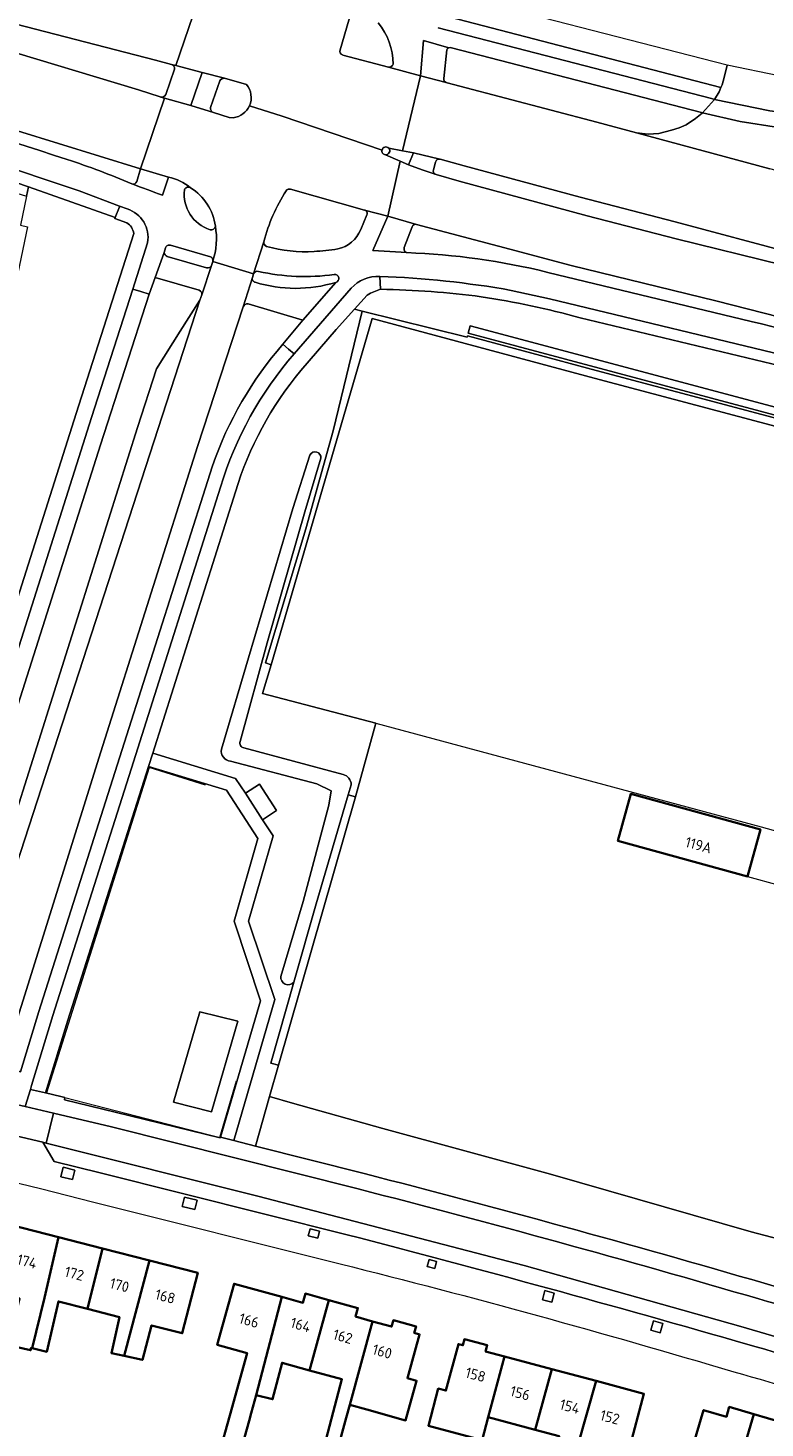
# Model space of a CAD drawing. Extents: x 150256 to 156914, y 461459 to 469481.
# Tile 70 of 256: x 153459 to 153553, y 463792 to 463971. Entities that reach past the tile are written whole.
import ezdxf
from ezdxf.enums import TextEntityAlignment as Align

# ---------------------------------------------------------------- set-up
doc = ezdxf.new("R2010")
doc.units = 0
doc.header["$LTSCALE"] = 0.75
for name, color, linetype, lineweight in [('B-RO-GR-BEPLANTING_CULTUUR_BOSPLANTSOEN-GV', 251, 'CONTINUOUS', 18), ('B-RO-GR-BEPLANTING_CULTUUR_HEESTERS-GV', 251, 'CONTINUOUS', 18), ('B-RO-GR-GROENVOORZIENING-GV', 251, 'CONTINUOUS', 18), ('B-RO-GR-HAAG-GV', 251, 'CONTINUOUS', 13), ('B-RO-IE-TERREINAFSCHEIDING_KUNSTMATIG_HEKWERK-G', 251, 'IE-TERREINAFSCHEIDING-KUNSTMATIG', 18), ('B-RO-OG-BEBOUWING-GV', 6, 'CONTINUOUS', 35), ('B-RO-OG-BEBOUWING-T18', 1, 'CONTINUOUS', 18), ('B-RO-OG-TERREIN_CULTUURSCHEIDING-GV', 251, 'CONTINUOUS', 18), ('B-RO-OG-WATER_GREPPEL-GV', 251, 'CONTINUOUS', 18), ('B-RO-VH-VERHARDING_ASFALT-GV', 251, 'CONTINUOUS', 18), ('B-RO-VH-VERHARDING_BETONSTRAATSTEEN-GV', 251, 'CONTINUOUS', 18), ('B-RO-VH-VERHARDING_HALFVERHARDING_GRIND-GV', 251, 'CONTINUOUS', 18), ('B-RO-VH-VERHARDING_STRAATBAKSTEEN-GV', 251, 'CONTINUOUS', 18), ('B-RO-VH-VERHARDING_TEGEL-GV', 251, 'CONTINUOUS', 18)]:
    doc.layers.add(name, color=color, linetype=linetype, lineweight=lineweight)
doc.styles.add('NLCS-ISO-M200-T18', font='NLCS-ISO.ttf', dxfattribs={"height": 360})
doc.linetypes.add('IE-TERREINAFSCHEIDING-KUNSTMATIG', pattern='A,4,[82,NLCS.SHX,S=0.75,R=90,X=0,Y=0],4,-2', length=10)

msp = doc.modelspace()

# ---------------------------------------------------------------- linework, layer by layer
at = {"layer": 'B-RO-GR-BEPLANTING_CULTUUR_BOSPLANTSOEN-GV'}
msp.add_lwpolyline([(153552.777, 463868.928), (153561.008, 463866.667), (153562.921, 463873.179), (153575.589, 463869.711), (153584.256, 463867.4), (153586.986, 463866.672), (153594.075, 463887.336), (153600.889, 463907.2), (153575.787, 463914.328), (153531.507, 463926.108), (153503.241, 463933.699), (153490.391, 463889.593), (153489.284, 463885.904), (153503.736, 463882.125)], close=True, dxfattribs=at)
at = {"layer": 'B-RO-GR-BEPLANTING_CULTUUR_HEESTERS-GV'}
for points in [[(153561.866, 463814.658), (153551.497, 463817.372), (153525.956, 463824.703), (153504.597, 463830.517), (153493.125, 463833.753), (153490.183, 463834.584), (153488.387, 463828.282), (153502.237, 463824.776)], [(153553.176, 463810.803), (153559.729, 463808.864), (153561.866, 463814.658)]]:
    msp.add_lwpolyline(points, dxfattribs=at)
msp.add_lwpolyline([(153502.237, 463824.776, -0.0082258), (153553.176, 463810.803)], format="xyb", dxfattribs=at)
at = {"layer": 'B-RO-GR-GROENVOORZIENING-GV'}
for points in [[(153548.456, 463965.973), (153509.453, 463976.035)], [(153510.089, 463973.524), (153510.481, 463973.048), (153510.887, 463972.674), (153547.664, 463963.112), (153547.667, 463963.118), (153547.812, 463963.461), (153548.092, 463964.37), (153548.456, 463965.973)], [(153512.754, 463967.917), (153512.372, 463964.256)], [(153545.335, 463959.902), (153545.191, 463959.939), (153513.372, 463968.173)], [(153512.662, 463963.749), (153512.788, 463963.716), (153514.405, 463963.27), (153531.88, 463958.705), (153536.898, 463957.32), (153538.397, 463957.18), (153539.737, 463957.274), (153541.389, 463957.662), (153542.367, 463957.979), (153543.256, 463958.363), (153544.427, 463959.15), (153545.275, 463959.847), (153545.335, 463959.902)], [(153473.279, 463951.135), (153473.764, 463952.741), (153458.071, 463957.574)], [(153508.351, 463945.378), (153507.328, 463942.725)], [(153703.913, 463888.527), (153690.707, 463893.914), (153676.445, 463899.376), (153661.493, 463904.764), (153653.549, 463907.445), (153645.7, 463910.107), (153633.827, 463913.893), (153617.876, 463918.932), (153608.574, 463921.557), (153605.189, 463922.425), (153593.706, 463925.369), (153586.013, 463927.123), (153568.485, 463930.818), (153555.148, 463933.876), (153547.004, 463935.92), (153528.61, 463940.42), (153520.779, 463942.505), (153508.914, 463945.68)], [(153525.606, 463939.567), (153551.519, 463933.324)]]:
    msp.add_lwpolyline(points, dxfattribs=at)
for points in [[(153408.233, 463970.688, -0.0138102), (153464.418, 463953.944)], [(153513.012, 463968.168, 0.1905608), (153512.754, 463967.917)], [(153513.372, 463968.173, 0.191631), (153513.012, 463968.168)], [(153512.372, 463964.256, 0.3397755), (153512.662, 463963.749)], [(153464.418, 463953.944, -0.022135), (153472.643, 463950.834)], [(153472.643, 463950.834, 0.3979584), (153473.279, 463951.135)], [(153508.914, 463945.68, 0.362028), (153508.351, 463945.378)], [(153507.328, 463942.725, 0.4147744), (153507.681, 463942.077)], [(153507.681, 463942.077, -0.0512169), (153525.606, 463939.567)], [(153551.519, 463933.324, 0.0087649), (153572.648, 463928.515)]]:
    msp.add_lwpolyline(points, format="xyb", dxfattribs=at)
for points in [[(153515.374, 463931.476), (153515.337, 463931.326), (153501.998, 463934.615), (153498.281, 463919.366), (153494.783, 463906.911), (153489.648, 463889.816), (153490.391, 463889.593), (153503.241, 463933.699), (153531.507, 463926.108), (153575.787, 463914.328), (153600.889, 463907.2), (153601.16, 463908.162), (153594.751, 463909.97), (153576.052, 463915.292), (153531.765, 463927.074)], [(153493.26, 463849.141), (153490.336, 463838.855), (153491.324, 463838.573), (153501.108, 463872.764), (153500.187, 463873.022), (153496.106, 463859.153)], [(153463.896, 463825.576), (153463.61, 463824.376), (153465.086, 463824.026), (153465.372, 463825.224)], [(153479.336, 463821.789), (153479.033, 463820.6), (153480.682, 463820.18), (153480.985, 463821.369)], [(153495.336, 463817.728), (153495.113, 463816.839), (153496.334, 463816.533), (153496.557, 463817.422)], [(153510.271, 463812.939), (153511.216, 463812.691), (153511.453, 463813.597), (153510.51, 463813.847)], [(153525.245, 463809.867), (153524.94, 463808.685), (153526.127, 463808.379), (153526.431, 463809.562)], [(153539.067, 463806.024), (153538.728, 463804.851), (153539.929, 463804.504), (153540.269, 463805.676)]]:
    msp.add_lwpolyline(points, close=True, dxfattribs=at)
at = {"layer": 'B-RO-GR-HAAG-GV'}
for points in [[(153548.456, 463965.973), (153509.453, 463976.035)], [(153510.089, 463973.524), (153510.481, 463973.048), (153510.887, 463972.674), (153547.664, 463963.112), (153547.667, 463963.118), (153547.812, 463963.461), (153548.092, 463964.37), (153548.456, 463965.973)], [(153512.754, 463967.917), (153512.372, 463964.256)], [(153512.662, 463963.749), (153512.788, 463963.716), (153514.405, 463963.27), (153531.88, 463958.705), (153536.898, 463957.32), (153538.397, 463957.18), (153539.737, 463957.274), (153541.389, 463957.662), (153542.367, 463957.979), (153543.256, 463958.363), (153544.427, 463959.15), (153545.275, 463959.847), (153545.335, 463959.902), (153545.191, 463959.939), (153513.372, 463968.173)], [(153473.279, 463951.135), (153473.764, 463952.741), (153458.071, 463957.574)], [(153508.351, 463945.378), (153507.328, 463942.725)], [(153703.913, 463888.527), (153690.707, 463893.914), (153676.445, 463899.376), (153661.493, 463904.764), (153653.549, 463907.445), (153645.7, 463910.107), (153633.827, 463913.893), (153617.876, 463918.932), (153608.574, 463921.557), (153605.189, 463922.425), (153593.706, 463925.369), (153586.013, 463927.123), (153568.485, 463930.818), (153555.148, 463933.876), (153547.004, 463935.92), (153528.61, 463940.42), (153520.779, 463942.505), (153508.914, 463945.68)], [(153525.606, 463939.567), (153551.519, 463933.324)]]:
    msp.add_lwpolyline(points, dxfattribs=at)
for points in [[(153408.233, 463970.688, -0.0138102), (153464.418, 463953.944)], [(153513.012, 463968.168, 0.1905608), (153512.754, 463967.917)], [(153513.372, 463968.173, 0.191631), (153513.012, 463968.168)], [(153512.372, 463964.256, 0.3397755), (153512.662, 463963.749)], [(153464.418, 463953.944, -0.022135), (153472.643, 463950.834)], [(153472.643, 463950.834, 0.3979584), (153473.279, 463951.135)], [(153508.914, 463945.68, 0.362028), (153508.351, 463945.378)], [(153507.328, 463942.725, 0.4147744), (153507.681, 463942.077)], [(153507.681, 463942.077, -0.0512169), (153525.606, 463939.567)], [(153551.519, 463933.324, 0.0087649), (153572.648, 463928.515)]]:
    msp.add_lwpolyline(points, format="xyb", dxfattribs=at)
for points in [[(153501.998, 463934.615), (153498.281, 463919.366), (153494.783, 463906.911), (153489.648, 463889.816), (153490.391, 463889.593), (153503.241, 463933.699), (153531.507, 463926.108), (153575.787, 463914.328), (153600.889, 463907.2), (153601.16, 463908.162), (153594.751, 463909.97), (153576.052, 463915.292), (153531.765, 463927.074), (153515.374, 463931.476), (153515.337, 463931.326)], [(153491.324, 463838.573), (153501.108, 463872.764), (153500.187, 463873.022), (153496.106, 463859.153), (153493.26, 463849.141), (153490.336, 463838.855)]]:
    msp.add_lwpolyline(points, close=True, dxfattribs=at)
at = {"layer": 'B-RO-IE-TERREINAFSCHEIDING_KUNSTMATIG_HEKWERK-G'}
for points in [[(153490.391, 463889.593), (153489.284, 463885.904), (153503.736, 463882.125)], [(153503.736, 463882.125), (153501.108, 463872.764)], [(153482.025, 463874.256), (153474.847, 463876.513), (153461.768, 463835.069), (153463.586, 463834.598)], [(153501.108, 463872.764), (153491.324, 463838.573)], [(153551.048, 463862.625), (153559.125, 463860.411)], [(153491.324, 463838.573), (153490.182, 463834.584), (153490.183, 463834.584)], [(153464.121, 463834.46), (153483.855, 463829.352), (153485.958, 463836.604)], [(153463.586, 463834.598), (153464.121, 463834.46)], [(153463.586, 463834.598), (153464.121, 463834.46)], [(153490.183, 463834.584), (153493.125, 463833.753), (153504.597, 463830.517), (153525.956, 463824.703), (153551.497, 463817.372), (153561.866, 463814.658)]]:
    msp.add_lwpolyline(points, dxfattribs=at)
at = {"layer": 'B-RO-OG-BEBOUWING-GV'}
for points in [[(153551.048, 463862.625), (153552.688, 463868.604), (153536.184, 463873.129), (153534.544, 463867.149)], [(153463.325, 463816.681), (153457.196, 463818.254), (153455.221, 463810.56), (153458.038, 463809.837), (153457.837, 463808.993), (153458.35, 463808.858), (153456.917, 463802.912), (153459.754, 463802.263), (153459.809, 463802.56), (153459.953, 463802.525), (153461.516, 463808.945)], [(153459.953, 463802.525), (153461.809, 463802.074), (153463.297, 463808.483), (153467.001, 463807.535), (153468.919, 463815.246), (153463.325, 463816.681), (153461.516, 463808.945)], [(153471.674, 463801.552), (153474.881, 463813.717), (153468.919, 463815.246), (153467.001, 463807.535), (153471.063, 463806.495), (153470.037, 463801.911)], [(153474.881, 463813.717), (153471.674, 463801.552), (153473.983, 463801.046), (153475.16, 463805.443), (153479.07, 463804.44), (153481.045, 463812.135)], [(153488.467, 463796.557), (153491.744, 463809.058), (153485.666, 463810.741), (153483.514, 463802.97), (153487.318, 463801.916), (153485.118, 463793.974), (153483.73, 463788.964), (153486.19, 463788.282), (153487.579, 463793.292), (153487.848, 463794.262)], [(153495.286, 463799.71), (153497.718, 463808.669), (153494.748, 463809.491), (153494.423, 463808.316), (153491.744, 463809.058), (153488.467, 463796.557), (153490.579, 463796.021), (153491.774, 463800.683)], [(153497.718, 463808.669), (153495.286, 463799.71), (153499.371, 463798.579), (153499.396, 463798.572), (153496.699, 463788.413), (153496.175, 463788.155), (153495.986, 463788.212), (153494.094, 463788.779), (153493.499, 463786.455), (153497.672, 463785.405), (153499.939, 463793.661), (153500.393, 463795.315), (153503.314, 463805.951), (153501.141, 463806.553), (153501.442, 463807.638)], [(153503.314, 463805.951), (153500.393, 463795.315), (153502.58, 463794.71), (153507.505, 463793.346), (153508.903, 463798.396), (153507.747, 463798.716), (153509.292, 463804.296), (153508.617, 463804.483), (153508.844, 463805.302), (153505.953, 463806.102), (153505.726, 463805.283)], [(153518.027, 463793.738), (153520.112, 463801.48), (153517.697, 463802.127), (153517.904, 463802.9), (153515.007, 463803.676), (153514.799, 463802.904), (153514.227, 463803.057), (153512.641, 463797.136), (153511.675, 463797.395), (153510.407, 463792.662), (153517.244, 463790.83)], [(153520.112, 463801.48), (153518.027, 463793.738), (153524.012, 463792.134), (153526.124, 463799.869)], [(153531.761, 463798.358), (153526.124, 463799.869), (153524.012, 463792.134), (153527.071, 463791.314), (153526.199, 463788.195), (153528.658, 463787.519), (153528.254, 463785.978)], [(153531.761, 463798.358), (153528.254, 463785.978), (153530.441, 463785.438), (153531.253, 463788.167), (153535.739, 463786.977), (153536.469, 463789.383), (153535.926, 463789.496), (153537.862, 463796.723)], [(153548.556, 463782.876), (153551.876, 463794.119), (153548.725, 463795.049), (153548.358, 463793.807), (153545.467, 463794.66), (153543.338, 463787.448), (153541.843, 463787.875), (153541.032, 463785.064)], [(153551.876, 463794.119), (153548.556, 463782.876), (153556.842, 463780.467), (153558.438, 463785.98), (153556.654, 463786.494), (153556.607, 463786.508), (153557.952, 463791.065), (153555.011, 463791.933), (153555.354, 463793.092)]]:
    msp.add_lwpolyline(points, close=True, dxfattribs=at)
at = {"layer": 'B-RO-OG-TERREIN_CULTUURSCHEIDING-GV'}
for points in [[(153330.19, 463985.43), (153330.758, 463985.255), (153353.625, 463979.448), (153373.684, 463974.046), (153395.608, 463967.743), (153416.014, 463962.275), (153430.43, 463958.303), (153454.105, 463951.782), (153453.917, 463951.199), (153453.837, 463950.91), (153459.22, 463949.278), (153459.476, 463950.459), (153454.861, 463952.043), (153428.584, 463959.996)], [(153459.476, 463950.459), (153459.22, 463949.278), (153458.461, 463945.599), (153459.366, 463945.374), (153455.572, 463927.447), (153450.484, 463904.528), (153446.376, 463885.267), (153440.256, 463857.36), (153439.738, 463854.663), (153439.511, 463853.485), (153439.341, 463852.597), (153439.539, 463852.553), (153443.336, 463851.681), (153443.387, 463851.822), (153453.334, 463883.153), (153465.566, 463921.607), (153470.837, 463938.01), (153472.881, 463944.524)], [(153471.988, 463945.876), (153470.485, 463946.441), (153470.536, 463946.572), (153459.476, 463950.459)], [(153481.232, 463937.281), (153475.625, 463938.909), (153474.84, 463936.771), (153468.654, 463917.595), (153457.298, 463881.89), (153449.004, 463855.736), (153447.561, 463851.243)], [(153455.805, 463857.567), (153454.471, 463859.522), (153451.196, 463860.536), (153453.002, 463866.123), (153455.959, 463865.131), (153456.264, 463865.566), (153461.055, 463880.764), (153473.362, 463919.798), (153475.803, 463927.265), (153478.785, 463932.083), (153481.306, 463936.039), (153481.538, 463936.686)], [(153502.633, 463936.678), (153500.99, 463934.864), (153501.998, 463934.615), (153515.337, 463931.326), (153515.374, 463931.476), (153531.765, 463927.074), (153576.052, 463915.292)], [(153486.839, 463935.193), (153480.992, 463917.399), (153468.698, 463878.477), (153458.544, 463846.055), (153456.491, 463839.437)], [(153491.862, 463930.403), (153494.415, 463933.463), (153487.449, 463935.538)], [(153501.108, 463872.764), (153503.736, 463882.125), (153489.284, 463885.904), (153490.391, 463889.593), (153489.648, 463889.816), (153494.783, 463906.911), (153498.281, 463919.366), (153501.998, 463934.615), (153500.99, 463934.864), (153498.664, 463932.297), (153494.154, 463927.047)], [(153563.712, 463925.62), (153529.719, 463933.771)], [(153596.063, 463910.307), (153515.465, 463931.809), (153515.594, 463932.292), (153515.723, 463932.775), (153595.495, 463911.493)], [(153484.055, 463878.822), (153487.521, 463890.456), (153493.164, 463909.49), (153495.306, 463916.303)], [(153496.734, 463915.89), (153494.661, 463909.067), (153489.865, 463892.384), (153486.431, 463879.825)], [(153456.491, 463839.437), (153456.188, 463838.562), (153458.458, 463837.719), (153460.809, 463845.413), (153471.056, 463877.723), (153482.915, 463914.942)], [(153485.831, 463911.619), (153475.309, 463878.317), (153485.835, 463875.103), (153487.101, 463873.233), (153488.898, 463874.394), (153491.078, 463871.007), (153489.268, 463869.827), (153490.634, 463867.813), (153487.489, 463856.939), (153490.85, 463846.951), (153485.629, 463828.98), (153488.387, 463828.282), (153490.183, 463834.584), (153490.182, 463834.584), (153491.324, 463838.573), (153490.336, 463838.855), (153493.26, 463849.141)], [(153486.913, 463879), (153499.551, 463875.599)], [(153491.622, 463849.893), (153494.463, 463859.439), (153497.721, 463871.682), (153498.015, 463873.515), (153496.206, 463874.402), (153485.204, 463877.314)], [(153500.589, 463874.3), (153500.187, 463873.022), (153501.108, 463872.764)]]:
    msp.add_lwpolyline(points, dxfattribs=at)
for points in [[(153472.881, 463944.524, 0.2374187), (153471.988, 463945.876)], [(153481.538, 463936.686, 0.404437), (153481.232, 463937.281)], [(153504.328, 463937.415, 0.0525725), (153502.633, 463936.678)], [(153517.148, 463936.457, 0.0274553), (153504.328, 463937.415)], [(153529.719, 463933.771, 0.0316595), (153517.148, 463936.457)], [(153487.449, 463935.538, 0.3757497), (153486.839, 463935.193)], [(153482.915, 463914.942, -0.0951359), (153491.862, 463930.403)], [(153494.154, 463927.047, 0.0988274), (153485.831, 463911.619)], [(153495.306, 463916.303, -0.8114005), (153496.734, 463915.89)], [(153486.431, 463879.825, 0.4535939), (153486.913, 463879)], [(153485.204, 463877.314, -0.4354871), (153484.055, 463878.822)], [(153499.551, 463875.599, -0.3445105), (153500.589, 463874.3)], [(153493.26, 463849.141, -0.7462597), (153491.622, 463849.893)]]:
    msp.add_lwpolyline(points, format="xyb", dxfattribs=at)
for points in [[(153461.647, 463835.042), (153463.586, 463834.598), (153464.125, 463834.475), (153464.121, 463834.46), (153464.054, 463834.184), (153470.503, 463832.616), (153483.893, 463829.308), (153483.917, 463829.405), (153489.019, 463846.792), (153485.687, 463856.941), (153488.704, 463867.469), (153484.695, 463873.593), (153474.748, 463876.632), (153464.503, 463844.317)], [(153482.791, 463832.646), (153477.936, 463833.857), (153481.306, 463845.385), (153486.161, 463844.173)], [(153482.791, 463832.646), (153486.161, 463844.173), (153481.306, 463845.385), (153477.936, 463833.857)]]:
    msp.add_lwpolyline(points, close=True, dxfattribs=at)
at = {"layer": 'B-RO-OG-WATER_GREPPEL-GV'}
for points in [[(153682.625, 463886.205), (153674.088, 463888.869), (153655.325, 463895.269), (153628.458, 463904.057), (153605.127, 463911.508), (153597.871, 463913.817), (153596.908, 463913.74), (153596.087, 463912.825), (153595.495, 463911.493), (153515.723, 463932.775), (153515.594, 463932.292), (153515.465, 463931.809), (153596.063, 463910.307), (153596.937, 463912.275), (153597.386, 463912.776), (153597.759, 463912.805), (153604.814, 463910.559)], [(153495.306, 463916.303), (153493.164, 463909.49), (153487.521, 463890.456), (153484.055, 463878.822)], [(153486.431, 463879.825), (153489.865, 463892.384), (153494.661, 463909.067), (153496.734, 463915.89)], [(153499.551, 463875.599), (153486.913, 463879)], [(153485.204, 463877.314), (153496.206, 463874.402), (153498.015, 463873.515), (153497.721, 463871.682), (153494.463, 463859.439), (153491.622, 463849.893)], [(153493.26, 463849.141), (153496.106, 463859.153), (153500.187, 463873.022), (153500.589, 463874.3)]]:
    msp.add_lwpolyline(points, dxfattribs=at)
for points in [[(153496.734, 463915.89, 0.8114005), (153495.306, 463916.303)], [(153486.913, 463879, -0.4535939), (153486.431, 463879.825)], [(153484.055, 463878.822, 0.4354871), (153485.204, 463877.314)], [(153500.589, 463874.3, 0.3445105), (153499.551, 463875.599)], [(153491.622, 463849.893, 0.7462597), (153493.26, 463849.141)]]:
    msp.add_lwpolyline(points, format="xyb", dxfattribs=at)
at = {"layer": 'B-RO-VH-VERHARDING_ASFALT-GV'}
for points in [[(153424.673, 463979.805), (153475.65, 463966.613), (153477.684, 463966.054), (153478.237, 463965.909), (153480.426, 463972.222)], [(153458.071, 463957.574), (153473.764, 463952.741), (153476.809, 463961.771), (153476.352, 463961.899), (153476.26, 463961.925), (153473.506, 463962.803), (153436.862, 463973.839)], [(153480.426, 463972.222), (153478.237, 463965.909), (153481.598, 463965.03), (153484.431, 463964.284), (153487.227, 463963.513)], [(153499.182, 463967.905), (153500.585, 463972.694)], [(153505.362, 463955.378), (153507.126, 463955.043), (153509.415, 463964.606), (153505.311, 463965.72), (153499.508, 463967.25), (153499.468, 463967.264), (153499.458, 463967.268)], [(153484.431, 463964.284), (153481.598, 463965.03), (153480.171, 463960.827), (153483.026, 463959.915)], [(153418.656, 463964.544), (153434.006, 463960.052), (153454.079, 463953.914), (153465.946, 463949.964), (153471.086, 463947.994), (153472.037, 463947.645)], [(153428.584, 463959.996), (153454.861, 463952.043), (153459.476, 463950.459), (153470.536, 463946.572), (153471.052, 463947.925), (153471.086, 463947.994), (153465.946, 463949.964), (153454.079, 463953.914), (153434.006, 463960.052), (153418.656, 463964.544)], [(153482.674, 463960.557), (153483.835, 463963.969)], [(153483.026, 463959.915), (153480.171, 463960.827), (153476.809, 463961.771), (153473.764, 463952.741), (153477.306, 463951.671)], [(153485.559, 463959.267), (153485.059, 463959.312), (153483.026, 463959.915)], [(153487.623, 463960.787), (153491.797, 463959.458), (153504.503, 463955.15)], [(153504.503, 463955.15), (153491.797, 463959.458), (153487.623, 463960.787)], [(153492.851, 463950.173), (153502.282, 463947.509), (153505.241, 463946.71), (153506.812, 463953.733), (153504.942, 463954.545)], [(153504.942, 463954.545), (153506.812, 463953.733), (153507.876, 463953.271), (153508.512, 463954.78), (153507.126, 463955.043), (153505.362, 463955.378)], [(153555.429, 463940.517), (153541.945, 463943.857), (153530.615, 463946.776), (153514.321, 463951.198), (153511.381, 463952.037), (153511.269, 463952.074), (153509.617, 463952.622), (153507.876, 463953.271), (153506.812, 463953.733), (153505.241, 463946.71), (153508.914, 463945.68), (153520.779, 463942.505), (153528.61, 463940.42), (153547.004, 463935.92), (153555.148, 463933.876)], [(153477.306, 463951.671), (153476.545, 463949.394)], [(153474.64, 463943.346), (153472.772, 463937.436), (153473.769, 463937.109), (153474.84, 463936.771), (153475.625, 463938.909), (153476.777, 463942.1), (153476.946, 463942.682)], [(153477.561, 463943.026), (153482.665, 463941.538)], [(153482.941, 463940.962), (153488.148, 463939.367), (153489.466, 463943.476)], [(153504.215, 463939.041), (153504.328, 463937.415)], [(153586.243, 463922.243), (153567.652, 463926.234), (153557.894, 463928.479), (153525.849, 463936.203), (153520.95, 463937.277)], [(153529.719, 463933.771), (153563.712, 463925.62)], [(153501.45, 463822.83), (153470.046, 463830.711), (153462.688, 463832.482), (153461.735, 463828.652), (153488.704, 463821.884), (153522.593, 463813.062), (153550.197, 463805.293), (153567.553, 463800.195), (153586.717, 463794.318)], [(153461.735, 463828.652), (153461.321, 463828.763), (153462.759, 463826.295), (153468.6, 463824.874), (153500.058, 463816.987)], [(153587.077, 463794.195), (153586.717, 463794.318), (153567.553, 463800.195), (153550.197, 463805.293), (153522.593, 463813.062), (153488.704, 463821.884), (153461.735, 463828.652)]]:
    msp.add_lwpolyline(points, dxfattribs=at)
for points in [[(153464.418, 463953.944, 0.0138102), (153408.233, 463970.688)], [(153499.458, 463967.268, -0.4045735), (153499.182, 463967.905)], [(153483.835, 463963.969, -0.2574993), (153484.431, 463964.284)], [(153487.227, 463963.513, -0.2883251), (153487.623, 463960.787)], [(153483.026, 463959.915, -0.3764972), (153482.674, 463960.557)], [(153487.623, 463960.787, -0.2656043), (153485.559, 463959.267)], [(153504.942, 463954.545, -0.4503805), (153504.503, 463955.15)], [(153504.503, 463955.15, -0.6099878), (153505.362, 463955.378)], [(153505.362, 463955.378, -0.682169), (153504.942, 463954.545)], [(153472.643, 463950.834, 0.022135), (153464.418, 463953.944)], [(153476.545, 463949.394, 0.0036573), (153472.643, 463950.834)], [(153477.306, 463951.671, -0.1304001), (153480.122, 463950.34)], [(153480.122, 463950.34, 0.1304001), (153477.306, 463951.671)], [(153482.611, 463945.004, -0.3609703), (153479.35, 463950.078)], [(153479.35, 463950.078, -0.5050405), (153480.122, 463950.34)], [(153480.122, 463950.34, -0.2227782), (153483.281, 463945.46)], [(153489.466, 463943.476, -0.0825223), (153492.299, 463949.936)], [(153492.299, 463949.936, -0.3280878), (153492.851, 463950.173)], [(153472.037, 463947.645, -0.3802205), (153474.64, 463943.346)], [(153483.281, 463945.46, -0.490083), (153482.611, 463945.004)], [(153483.281, 463945.46, -0.1253785), (153482.941, 463940.962)], [(153482.941, 463940.962, 0.1253785), (153483.281, 463945.46)], [(153476.946, 463942.682, -0.4161261), (153477.561, 463943.026)], [(153482.665, 463941.538, -0.3781623), (153482.941, 463940.962)], [(153520.95, 463937.277, 0.0353787), (153504.215, 463939.041)], [(153504.328, 463937.415, -0.0274553), (153517.148, 463936.457)], [(153517.148, 463936.457, -0.0316595), (153529.719, 463933.771)], [(153552.499, 463808.804, 0.0083911), (153501.45, 463822.83)], [(153500.058, 463816.987, -0.0069557), (153551.087, 463803.01)], [(153587.976, 463798.093, 0.0076996), (153552.499, 463808.804)], [(153551.087, 463803.01, -0.0074888), (153585.545, 463792.616)]]:
    msp.add_lwpolyline(points, format="xyb", dxfattribs=at)
for points in [[(153512.662, 463963.749), (153509.415, 463964.606), (153507.126, 463955.043), (153508.512, 463954.78), (153511.848, 463953.993), (153511.922, 463953.976), (153514.963, 463953.141), (153529.753, 463949.126), (153541.856, 463946.005), (153557.077, 463941.92), (153565.309, 463939.808), (153574.226, 463937.815), (153578.89, 463936.957), (153589.968, 463935.354), (153591.899, 463942.093), (153589.11, 463942.9), (153560.253, 463951.143), (153556.471, 463952.083), (153553.893, 463952.773), (153536.898, 463957.32), (153531.88, 463958.705), (153514.405, 463963.27), (153512.788, 463963.716)], [(153453.926, 463851.503), (153452.776, 463847.758), (153451.217, 463842.846), (153450.686, 463841.255), (153456.491, 463839.437), (153458.544, 463846.055), (153468.698, 463878.477), (153480.992, 463917.399), (153486.839, 463935.193), (153488.005, 463938.909), (153488.148, 463939.367), (153482.941, 463940.962), (153482.795, 463940.444), (153481.538, 463936.686), (153481.306, 463936.039), (153455.805, 463857.567)], [(153454.471, 463859.522), (153455.805, 463857.567), (153481.306, 463936.039), (153478.785, 463932.083), (153475.803, 463927.265), (153473.362, 463919.798), (153461.055, 463880.764), (153456.264, 463865.566), (153455.959, 463865.131)]]:
    msp.add_lwpolyline(points, close=True, dxfattribs=at)
at = {"layer": 'B-RO-VH-VERHARDING_BETONSTRAATSTEEN-GV'}
for points in [[(153548.456, 463965.973), (153548.092, 463964.37), (153547.812, 463963.461), (153547.667, 463963.118), (153547.664, 463963.112), (153547.435, 463962.571), (153546.849, 463961.6), (153553.909, 463960.147), (153560.58, 463959.343)], [(153560.291, 463959.876), (153560.606, 463961.123), (153561.033, 463962.832), (153555.05, 463964.586), (153548.456, 463965.973)], [(153562.477, 463956.738), (153560.922, 463957.182), (153557.989, 463957.747), (153555.011, 463958.036), (153550.135, 463958.769), (153545.335, 463959.902), (153545.275, 463959.847), (153544.427, 463959.15), (153543.256, 463958.363), (153542.367, 463957.979), (153541.389, 463957.662), (153539.737, 463957.274), (153538.397, 463957.18), (153536.898, 463957.32), (153553.893, 463952.773)], [(153511.324, 463953.6), (153511.055, 463952.635)], [(153589.968, 463935.354), (153578.89, 463936.957), (153574.226, 463937.815), (153565.309, 463939.808), (153557.077, 463941.92), (153541.856, 463946.005), (153529.753, 463949.126), (153514.963, 463953.141), (153511.922, 463953.976), (153511.848, 463953.993)], [(153511.269, 463952.074), (153511.381, 463952.037), (153514.321, 463951.198), (153530.615, 463946.776), (153541.945, 463943.857), (153555.429, 463940.517), (153568.442, 463937.624), (153581.621, 463934.801), (153589.46, 463933.018), (153589.968, 463935.354)]]:
    msp.add_lwpolyline(points, dxfattribs=at)
for points in [[(153504.503, 463955.15, 0.4503805), (153504.942, 463954.545)], [(153505.362, 463955.378, 0.6099878), (153504.503, 463955.15)], [(153504.942, 463954.545, 0.682169), (153505.362, 463955.378)], [(153511.055, 463952.635, 0.3959093), (153511.269, 463952.074)], [(153511.848, 463953.993, 0.41771), (153511.324, 463953.6)]]:
    msp.add_lwpolyline(points, format="xyb", dxfattribs=at)
msp.add_lwpolyline([(153461.321, 463828.763), (153461.735, 463828.652), (153462.688, 463832.482), (153459.051, 463833.324), (153457.586, 463833.658), (153455.64, 463836.921), (153456.188, 463838.562), (153456.491, 463839.437), (153450.686, 463841.255), (153450.42, 463840.455), (153449.934, 463838.894), (153446.018, 463836.369), (153441.661, 463837.376), (153438.238, 463838.133), (153437.344, 463834.282), (153437.759, 463834.176), (153443.906, 463832.748), (153446.62, 463827.967), (153446.061, 463825.91), (153444.975, 463821.915), (153449.032, 463820.797), (153450.331, 463825.544), (153450.739, 463827.036), (153455.666, 463830.08)], close=True, dxfattribs=at)
at = {"layer": 'B-RO-VH-VERHARDING_HALFVERHARDING_GRIND-GV'}
msp.add_lwpolyline([(153487.101, 463873.233), (153485.835, 463875.103), (153475.309, 463878.317), (153474.748, 463876.632), (153484.695, 463873.593), (153488.704, 463867.469), (153485.687, 463856.941), (153489.019, 463846.792), (153483.917, 463829.405), (153485.629, 463828.98), (153490.85, 463846.951), (153487.489, 463856.939), (153490.634, 463867.813), (153489.268, 463869.827)], close=True, dxfattribs=at)
at = {"layer": 'B-RO-VH-VERHARDING_STRAATBAKSTEEN-GV'}
for points in [[(153415.513, 463982.264), (153414.975, 463980.369), (153426.454, 463977.095), (153436.862, 463973.839), (153473.506, 463962.803), (153476.26, 463961.925), (153476.352, 463961.899)], [(153477.684, 463966.054), (153475.65, 463966.613), (153424.673, 463979.805), (153415.513, 463982.264)], [(153500.585, 463972.694), (153499.182, 463967.905)], [(153499.458, 463967.268), (153499.468, 463967.264), (153499.508, 463967.25), (153505.311, 463965.72)], [(153476.963, 463962.225), (153478.074, 463965.438)], [(153483.835, 463963.969), (153482.674, 463960.557)], [(153487.227, 463963.513), (153484.431, 463964.284)], [(153483.026, 463959.915), (153485.059, 463959.312), (153485.559, 463959.267)], [(153502.282, 463947.509), (153492.851, 463950.173)], [(153501.787, 463945.013), (153502.592, 463946.875)], [(153476.946, 463942.682), (153476.777, 463942.1)], [(153482.665, 463941.538), (153477.561, 463943.026)], [(153477.151, 463941.608), (153482.171, 463940.151)], [(153482.795, 463940.444), (153482.941, 463940.962)], [(153488.148, 463939.367), (153488.005, 463938.909)]]:
    msp.add_lwpolyline(points, dxfattribs=at)
for points in [[(153505.907, 463966.093, 0.1772447), (153504.019, 463971.352)], [(153499.182, 463967.905, 0.4045735), (153499.458, 463967.268)], [(153478.074, 463965.438, 0.3896485), (153477.684, 463966.054)], [(153505.311, 463965.72, 0.4100708), (153505.907, 463966.093)], [(153484.431, 463964.284, 0.2574993), (153483.835, 463963.969)], [(153487.623, 463960.787, 0.2883251), (153487.227, 463963.513)], [(153476.352, 463961.899, 0.3508032), (153476.963, 463962.225)], [(153482.674, 463960.557, 0.3764972), (153483.026, 463959.915)], [(153485.559, 463959.267, 0.2656043), (153487.623, 463960.787)], [(153479.35, 463950.078, 0.3609703), (153482.611, 463945.004)], [(153480.122, 463950.34, 0.5050405), (153479.35, 463950.078)], [(153483.281, 463945.46, 0.2227782), (153480.122, 463950.34)], [(153492.299, 463949.936, 0.0825223), (153489.466, 463943.476)], [(153492.851, 463950.173, 0.3280878), (153492.299, 463949.936)], [(153502.592, 463946.875, 0.4372864), (153502.282, 463947.509)], [(153482.611, 463945.004, 0.490083), (153483.281, 463945.46)], [(153498.87, 463942.552, 0.2510467), (153501.787, 463945.013)], [(153476.777, 463942.1, 0.3488614), (153477.151, 463941.608)], [(153477.561, 463943.026, 0.4161261), (153476.946, 463942.682)], [(153489.466, 463943.476, 0.380409), (153489.809, 463942.88)], [(153489.809, 463942.88, 0.0870021), (153495.844, 463942.231)], [(153495.844, 463942.231, 0.0300847), (153498.87, 463942.552)], [(153482.171, 463940.151, 0.3763902), (153482.795, 463940.444)], [(153482.941, 463940.962, 0.3781623), (153482.665, 463941.538)], [(153488.005, 463938.909, 0.4278515), (153488.341, 463938.301)], [(153488.773, 463939.689, 0.3899385), (153488.148, 463939.367)], [(153488.341, 463938.301, 0.1493235), (153498.614, 463938.293)], [(153498.411, 463939.283, -0.0888148), (153488.773, 463939.689)], [(153498.614, 463938.293, 0.9790483), (153498.411, 463939.283)]]:
    msp.add_lwpolyline(points, format="xyb", dxfattribs=at)
at = {"layer": 'B-RO-VH-VERHARDING_TEGEL-GV'}
for points in [[(153511.656, 463970.695), (153546.45, 463961.703), (153546.849, 463961.6), (153547.435, 463962.571), (153547.664, 463963.112), (153510.887, 463972.674), (153510.481, 463973.048), (153510.089, 463973.524)], [(153513.372, 463968.173), (153545.191, 463959.939), (153545.335, 463959.902), (153546.826, 463961.578), (153546.849, 463961.6), (153546.45, 463961.703), (153511.656, 463970.695)], [(153505.311, 463965.72), (153509.415, 463964.606), (153509.793, 463969.12), (153513.012, 463968.168)], [(153513.012, 463968.168), (153509.793, 463969.12), (153509.415, 463964.606)], [(153512.372, 463964.256), (153512.754, 463967.917)], [(153476.352, 463961.899), (153476.809, 463961.771), (153480.171, 463960.827), (153481.598, 463965.03), (153478.237, 463965.909), (153477.684, 463966.054)], [(153478.074, 463965.438), (153476.963, 463962.225)], [(153509.415, 463964.606), (153512.662, 463963.749)], [(153508.512, 463954.78), (153507.876, 463953.271), (153509.617, 463952.622), (153511.269, 463952.074)], [(153511.848, 463953.993), (153508.512, 463954.78)], [(153476.545, 463949.394), (153477.306, 463951.671), (153473.764, 463952.741), (153473.279, 463951.135)], [(153511.055, 463952.635), (153511.324, 463953.6)], [(153472.037, 463947.645), (153471.086, 463947.994), (153471.052, 463947.925), (153470.536, 463946.572), (153470.485, 463946.441), (153471.988, 463945.876)], [(153507.681, 463942.077), (153503.334, 463942.348), (153505.241, 463946.71), (153502.282, 463947.509)], [(153502.592, 463946.875), (153501.787, 463945.013)], [(153505.241, 463946.71), (153503.334, 463942.348), (153507.681, 463942.077)], [(153508.914, 463945.68), (153505.241, 463946.71)], [(153507.328, 463942.725), (153508.351, 463945.378)], [(153472.881, 463944.524), (153470.837, 463938.01), (153465.566, 463921.607), (153453.334, 463883.153), (153443.387, 463851.822), (153443.336, 463851.681), (153444.869, 463851.317)], [(153445.482, 463851.645), (153446.962, 463856.371), (153455.266, 463882.627), (153467.517, 463921.097), (153472.772, 463937.436), (153474.64, 463943.346)], [(153476.777, 463942.1), (153475.625, 463938.909), (153481.232, 463937.281)], [(153489.466, 463943.476), (153488.148, 463939.367)], [(153482.171, 463940.151), (153477.151, 463941.608)], [(153481.538, 463936.686), (153482.795, 463940.444)], [(153488.005, 463938.909), (153486.839, 463935.193)], [(153487.449, 463935.538), (153494.415, 463933.463), (153498.614, 463938.293)], [(153498.614, 463938.293), (153494.415, 463933.463), (153491.862, 463930.403), (153492.606, 463929.773), (153493.298, 463929.172), (153500.575, 463937.537)], [(153504.328, 463937.415), (153504.215, 463939.041)], [(153551.519, 463933.324), (153525.606, 463939.567)], [(153500.575, 463937.537), (153493.298, 463929.172)], [(153494.154, 463927.047), (153498.664, 463932.297), (153500.99, 463934.864), (153502.633, 463936.678)], [(153520.95, 463937.277), (153525.849, 463936.203), (153557.894, 463928.479), (153567.652, 463926.234), (153586.243, 463922.243)], [(153493.298, 463929.172), (153492.606, 463929.773), (153491.862, 463930.403)], [(153482.915, 463914.942), (153471.056, 463877.723), (153460.809, 463845.413), (153458.458, 463837.719), (153456.188, 463838.562), (153455.64, 463836.921), (153457.586, 463833.658), (153459.051, 463833.324), (153459.721, 463835.483)], [(153483.947, 463912.208), (153472.853, 463877.233), (153462.602, 463844.911), (153459.877, 463835.987), (153459.721, 463835.483), (153461.647, 463835.042), (153464.503, 463844.317), (153474.748, 463876.632), (153475.309, 463878.317), (153485.831, 463911.619)], [(153459.721, 463835.483), (153459.877, 463835.987), (153462.602, 463844.911), (153472.853, 463877.233), (153483.947, 463912.208)], [(153502.237, 463824.776), (153488.387, 463828.282), (153485.629, 463828.98), (153483.917, 463829.405), (153483.893, 463829.308), (153470.503, 463832.616), (153464.054, 463834.184), (153464.121, 463834.46), (153464.125, 463834.475), (153463.586, 463834.598), (153461.647, 463835.042), (153459.721, 463835.483), (153459.051, 463833.324), (153462.688, 463832.482), (153470.046, 463830.711), (153501.45, 463822.83)], [(153461.321, 463828.763), (153455.666, 463830.08), (153450.739, 463827.036), (153450.331, 463825.544), (153458.231, 463823.554), (153461.175, 463822.842), (153467.649, 463821.182), (153499.185, 463813.281)], [(153500.058, 463816.987), (153468.6, 463824.874), (153462.759, 463826.295), (153461.321, 463828.763)], [(153563.406, 463807.777), (153559.729, 463808.864), (153553.176, 463810.803)]]:
    msp.add_lwpolyline(points, dxfattribs=at)
for points in [[(153504.019, 463971.352, -0.1772447), (153505.907, 463966.093)], [(153512.754, 463967.917, -0.1905608), (153513.012, 463968.168)], [(153513.012, 463968.168, -0.191631), (153513.372, 463968.173)], [(153477.684, 463966.054, -0.3896485), (153478.074, 463965.438)], [(153505.907, 463966.093, -0.4100708), (153505.311, 463965.72)], [(153512.662, 463963.749, -0.3397755), (153512.372, 463964.256)], [(153476.963, 463962.225, -0.3508032), (153476.352, 463961.899)], [(153511.269, 463952.074, -0.3959093), (153511.055, 463952.635)], [(153511.324, 463953.6, -0.41771), (153511.848, 463953.993)], [(153473.279, 463951.135, -0.3979584), (153472.643, 463950.834)], [(153472.643, 463950.834, -0.0036573), (153476.545, 463949.394)], [(153474.64, 463943.346, 0.3802205), (153472.037, 463947.645)], [(153502.282, 463947.509, -0.4372864), (153502.592, 463946.875)], [(153471.988, 463945.876, -0.2374187), (153472.881, 463944.524)], [(153508.351, 463945.378, -0.362028), (153508.914, 463945.68)], [(153501.787, 463945.013, -0.2510467), (153498.87, 463942.552)], [(153477.151, 463941.608, -0.3488614), (153476.777, 463942.1)], [(153489.809, 463942.88, -0.380409), (153489.466, 463943.476)], [(153495.844, 463942.231, -0.0870021), (153489.809, 463942.88)], [(153498.87, 463942.552, -0.0300847), (153495.844, 463942.231)], [(153507.681, 463942.077, -0.4147744), (153507.328, 463942.725)], [(153525.606, 463939.567, 0.0512169), (153507.681, 463942.077)], [(153482.795, 463940.444, -0.3763902), (153482.171, 463940.151)], [(153488.341, 463938.301, -0.4278515), (153488.005, 463938.909)], [(153488.148, 463939.367, -0.3899385), (153488.773, 463939.689)], [(153498.614, 463938.293, -0.1493235), (153488.341, 463938.301)], [(153488.773, 463939.689, 0.0888148), (153498.411, 463939.283)], [(153498.411, 463939.283, -0.9790483), (153498.614, 463938.293)], [(153500.575, 463937.537, -0.2290629), (153504.215, 463939.041)], [(153504.215, 463939.041, 0.2290629), (153500.575, 463937.537)], [(153504.215, 463939.041, -0.0353787), (153520.95, 463937.277)], [(153481.232, 463937.281, -0.404437), (153481.538, 463936.686)], [(153502.633, 463936.678, -0.0525725), (153504.328, 463937.415)], [(153486.839, 463935.193, -0.3757497), (153487.449, 463935.538)], [(153572.648, 463928.515, -0.0087649), (153551.519, 463933.324)], [(153491.862, 463930.403, 0.0951359), (153482.915, 463914.942)], [(153493.298, 463929.172, 0.1062874), (153483.947, 463912.208)], [(153483.947, 463912.208, -0.1062874), (153493.298, 463929.172)], [(153485.831, 463911.619, -0.0988274), (153494.154, 463927.047)], [(153553.176, 463810.803, 0.0082258), (153502.237, 463824.776)], [(153501.45, 463822.83, -0.0083911), (153552.499, 463808.804)], [(153551.087, 463803.01, 0.0069557), (153500.058, 463816.987)], [(153499.185, 463813.281, -0.0113779), (153549.294, 463799.525)], [(153552.499, 463808.804, -0.0076996), (153587.976, 463798.093)], [(153585.545, 463792.616, 0.0074888), (153551.087, 463803.01)], [(153549.294, 463799.525, -0.0068217), (153584.89, 463788.884)]]:
    msp.add_lwpolyline(points, format="xyb", dxfattribs=at)
for points in [[(153545.335, 463959.902), (153550.135, 463958.769), (153555.011, 463958.036), (153557.989, 463957.747), (153560.922, 463957.182), (153562.477, 463956.738), (153563.002, 463958.692), (153560.58, 463959.343), (153553.909, 463960.147), (153546.849, 463961.6), (153546.826, 463961.578)], [(153442.151, 463839.387), (153441.661, 463837.376), (153446.018, 463836.369), (153444.165, 463838.713), (153444.924, 463841.809), (153445.84, 463845.579), (153446.719, 463848.502), (153447.561, 463851.243), (153449.004, 463855.736), (153457.298, 463881.89), (153468.654, 463917.595), (153474.84, 463936.771), (153473.769, 463937.109), (153472.772, 463937.436), (153467.517, 463921.097), (153455.266, 463882.627), (153446.962, 463856.371), (153445.482, 463851.645), (153443.762, 463846.009)], [(153487.101, 463873.233), (153489.268, 463869.827), (153491.078, 463871.007), (153488.898, 463874.394)], [(153463.896, 463825.576), (153465.372, 463825.224), (153465.086, 463824.026), (153463.61, 463824.376)], [(153479.336, 463821.789), (153480.985, 463821.369), (153480.682, 463820.18), (153479.033, 463820.6)], [(153495.336, 463817.728), (153496.557, 463817.422), (153496.334, 463816.533), (153495.113, 463816.839)], [(153510.271, 463812.939), (153510.51, 463813.847), (153511.453, 463813.597), (153511.216, 463812.691)], [(153525.245, 463809.867), (153526.431, 463809.562), (153526.127, 463808.379), (153524.94, 463808.685)], [(153539.067, 463806.024), (153540.269, 463805.676), (153539.929, 463804.504), (153538.728, 463804.851)]]:
    msp.add_lwpolyline(points, close=True, dxfattribs=at)

# ---------------------------------------------------------------- texts
at = {"layer": 'B-RO-OG-BEBOUWING-T18', "style": 'NLCS-ISO-M200-T18'}
for s, rotation, p in [('119A', 344.7, (153544.825, 463866.612)), ('174', 345.6, (153459.296, 463813.585)), ('172', 345.6, (153465.319, 463812.04)), ('170', 345.6, (153471.073, 463810.564)), ('168', 345.6, (153476.898, 463809.127)), ('166', 344.5, (153487.571, 463806.063)), ('164', 344.5, (153494.138, 463805.509)), ('162', 344.5, (153499.513, 463804.022)), ('160', 344.5, (153504.536, 463802.109)), ('158', 345, (153516.415, 463799.158)), ('156', 345, (153522.095, 463796.807)), ('154', 345, (153528.427, 463795.11)), ('152', 345, (153533.523, 463793.745))]:
    msp.add_text(s, height=1.35, rotation=rotation, dxfattribs=at).set_placement(p, align=Align.MIDDLE)

doc.saveas('drawing.dxf')
